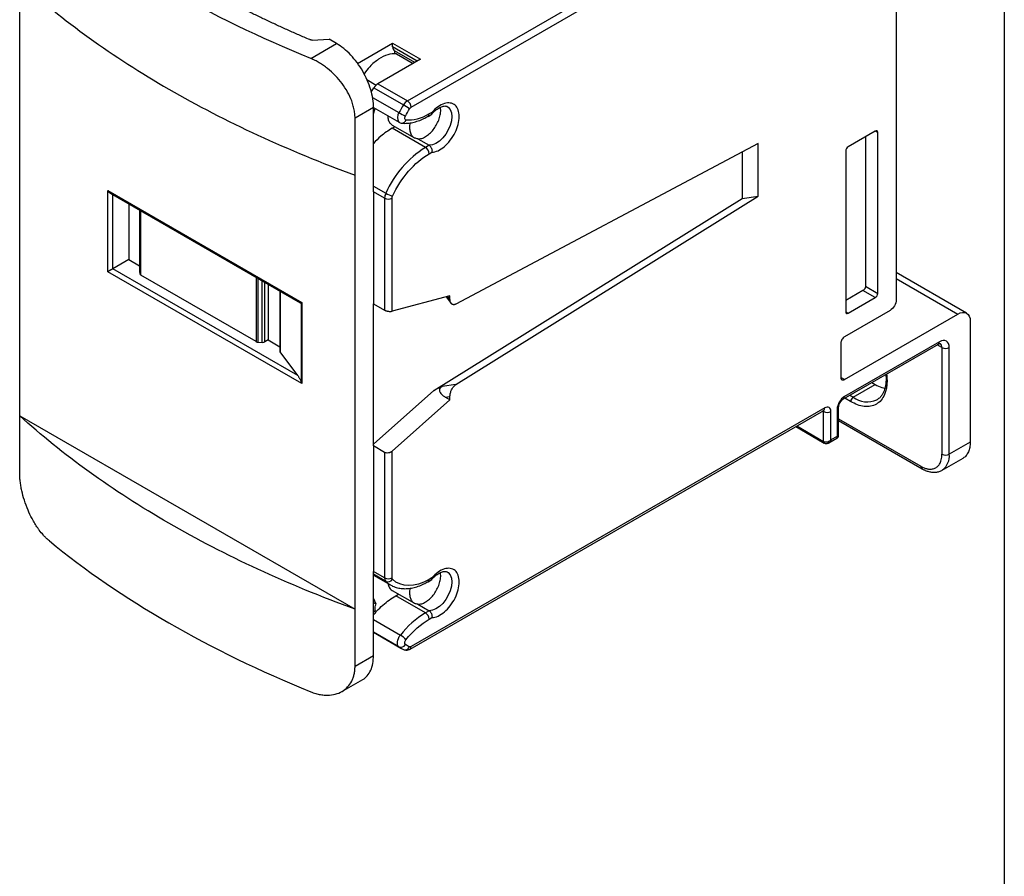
# Model space of a CAD drawing. Header units: millimetres. Extents: x 6 to 273, y 6 to 210.
# Tile 5 of 6: x 217 to 273, y 111 to 160. Entities that reach past the tile are written whole.
import ezdxf

# ---------------------------------------------------------------- set-up
doc = ezdxf.new("R2010")
doc.units = ezdxf.units.MM
doc.layers.add('TEXT', color=140, linetype='Continuous', lineweight=25)

msp = doc.modelspace()

# ---------------------------------------------------------------- linework, layer by layer
for p, q in [((266.854, 169.738), (266.854, 143.69)), ((238.821, 155.106), (255.158, 164.537)), ((239.033, 154.738), (255.37, 164.169)), ((216.579, 137.036), (216.579, 161.941)), ((233.272, 157.536), (234.752, 158.39)), ((233.345, 158.593), (234.327, 158.635)), ((234.752, 158.39), (234.327, 158.635)), ((235.961, 157.251), (237.969, 158.41)), ((237.969, 158.41), (239.56, 157.492)), ((237.969, 158.206), (237.969, 158.41)), ((239.383, 157.39), (237.969, 158.206)), ((238.075, 157.976), (238.075, 157.797)), ((239.237, 157.305), (238.075, 157.976)), ((238.181, 157.81), (239.146, 157.253)), ((239.56, 157.492), (237.124, 156.085)), ((236.495, 156.324), (237.033, 156.014)), ((237.124, 156.085), (238.821, 155.106)), ((236.745, 155.6), (236.89, 155.848)), ((236.812, 155.306), (238.331, 154.429)), ((236.89, 155.848), (238.587, 154.868)), ((236.873, 154.716), (235.812, 154.104)), ((236.872, 154.723), (238.343, 153.874)), ((236.873, 149.892), (236.873, 154.716)), ((236.873, 154.368), (236.959, 154.673)), ((239.997, 154.214), (240.211, 154.337)), ((240.221, 154.444), (240.059, 154.351)), ((235.812, 150.838), (235.812, 154.104)), ((237.938, 153.534), (238.098, 153.627)), ((237.945, 153.715), (239.218, 152.98)), ((238.343, 153.874), (238.324, 153.887)), ((239.847, 152.432), (237.938, 153.534)), ((265.652, 153.366), (264.097, 152.468)), ((265.087, 153.04), (265.087, 144.466)), ((265.794, 153.285), (265.652, 153.366)), ((265.794, 144.058), (265.794, 153.285)), ((239.423, 152.922), (240.059, 152.555)), ((240.059, 152.555), (239.847, 152.432)), ((258.935, 152.652), (241.599, 143.445)), ((258.935, 149.631), (258.935, 152.652)), ((240.059, 152.065), (240.221, 152.158)), ((258.015, 152.164), (258.015, 149.509)), ((263.955, 152.223), (263.955, 142.996)), ((235.812, 125.933), (235.812, 150.838)), ((236.873, 150.216), (237.579, 149.809)), ((221.635, 149.958), (232.764, 143.534)), ((221.635, 145.304), (221.635, 149.958)), ((221.775, 149.81), (232.671, 143.52)), ((221.918, 145.467), (221.918, 149.728)), ((236.873, 149.892), (236.873, 143.468)), ((237.509, 149.524), (236.873, 149.892)), ((222.837, 149.197), (222.837, 145.998)), ((237.509, 149.524), (237.509, 143.101)), ((237.934, 143.035), (237.934, 149.524)), ((240.338, 138.487), (258.015, 149.509)), ((241.599, 138.822), (258.935, 149.631)), ((258.015, 149.509), (258.935, 149.631)), ((223.445, 148.846), (223.445, 145.322)), ((223.446, 148.845), (223.446, 145.312)), ((223.465, 148.834), (223.465, 145.184)), ((223.523, 145.112), (223.523, 148.801)), ((222.837, 145.998), (221.918, 145.467)), ((222.837, 145.998), (223.445, 145.647)), ((232.764, 138.88), (221.635, 145.304)), ((232.524, 139.344), (221.918, 145.467)), ((223.446, 145.312), (223.465, 145.184)), ((270.89, 142.923), (266.854, 145.252)), ((230.141, 141.292), (223.523, 145.112)), ((230.141, 144.98), (230.141, 141.292)), ((230.265, 141.258), (230.265, 144.909)), ((230.487, 141.247), (230.487, 144.781)), ((230.646, 141.281), (230.646, 144.689)), ((230.827, 144.584), (230.827, 141.385)), ((266.854, 144.914), (270.39, 142.873)), ((231.501, 144.195), (231.501, 140.747)), ((231.517, 144.186), (231.517, 140.701)), ((264.945, 144.221), (263.955, 143.649)), ((265.652, 143.813), (264.945, 144.221)), ((265.087, 144.466), (265.794, 144.058)), ((232.721, 143.509), (232.721, 138.976)), ((232.764, 143.534), (232.764, 138.88)), ((236.873, 135.303), (236.873, 143.468)), ((236.873, 143.468), (237.509, 143.101)), ((241.257, 143.917), (237.934, 143.035)), ((241.034, 143.858), (241.323, 143.486)), ((241.257, 143.727), (241.135, 143.885)), ((241.257, 143.727), (241.257, 143.917)), ((264.097, 142.915), (265.652, 143.813)), ((266.501, 143.078), (263.884, 141.567)), ((263.884, 139.118), (270.39, 142.873)), ((263.955, 142.996), (264.097, 142.915)), ((271.097, 142.465), (271.097, 135.524)), ((230.265, 141.258), (230.487, 141.247)), ((230.827, 141.385), (230.646, 141.281)), ((230.827, 141.385), (231.501, 140.997)), ((263.672, 141.2), (263.672, 139.24)), ((269.329, 141.281), (263.884, 138.138)), ((232.524, 139.344), (231.517, 140.701)), ((263.822, 138.001), (269.267, 141.144)), ((269.471, 140.954), (269.205, 141.108)), ((269.471, 140.954), (269.471, 134.83)), ((269.895, 134.83), (269.895, 140.954)), ((263.884, 139.118), (263.672, 139.24)), ((265.456, 138.944), (265.652, 138.831)), ((236.873, 135.406), (240.338, 138.487)), ((240.807, 138.717), (240.338, 138.487)), ((241.599, 138.822), (240.807, 138.717)), ((264.379, 138.096), (265.652, 138.831)), ((237.934, 135.002), (241.257, 137.956)), ((240.99, 138.111), (241.257, 138.146)), ((241.257, 137.956), (240.99, 138.111)), ((241.257, 137.956), (241.257, 138.146)), ((264.238, 137.851), (263.901, 138.046)), ((264.379, 138.096), (264.184, 138.209)), ((265.754, 137.96), (265.737, 137.95)), ((238.971, 123.654), (262.691, 137.347)), ((262.753, 137.485), (239.033, 123.791)), ((262.682, 137.281), (262.629, 137.312)), ((262.682, 135.566), (262.682, 137.281)), ((263.107, 135.647), (263.107, 137.281)), ((263.46, 137.403), (263.46, 135.852)), ((263.548, 135.917), (263.548, 137.525)), ((216.579, 137.036), (235.812, 125.933)), ((216.579, 133.77), (216.579, 137.036)), ((263.548, 136.861), (268.269, 134.136)), ((263.548, 136.76), (268.331, 133.999)), ((261.085, 136.42), (262.724, 135.474)), ((261.144, 136.454), (262.682, 135.566)), ((262.995, 135.481), (263.448, 135.743)), ((263.46, 135.852), (263.107, 135.647)), ((236.873, 135.303), (236.873, 128.104)), ((237.509, 134.935), (236.873, 135.303)), ((237.934, 127.736), (237.934, 135.002)), ((263.025, 135.509), (262.994, 135.483)), ((271.097, 135.524), (269.895, 134.83)), ((237.509, 134.935), (237.509, 127.736)), ((269.481, 133.915), (270.683, 134.609)), ((269.504, 133.929), (269.481, 133.915)), ((236.873, 123.279), (236.873, 128.104)), ((237.509, 127.736), (236.873, 128.104)), ((237.579, 127.533), (236.873, 127.941)), ((236.873, 127.892), (237.847, 127.33)), ((239.997, 127.513), (240.211, 127.636)), ((240.221, 127.743), (240.059, 127.65)), ((237.847, 127.33), (237.867, 127.318)), ((237.016, 126.226), (236.873, 126.566)), ((237.945, 127.014), (239.218, 126.279)), ((238.15, 126.711), (238.31, 126.803)), ((239.847, 125.731), (238.15, 126.711)), ((235.812, 122.667), (235.812, 125.933)), ((237.016, 126.226), (236.873, 126.309)), ((239.423, 126.221), (240.059, 125.854)), ((236.873, 125.853), (237.011, 125.773)), ((240.059, 125.854), (239.847, 125.731)), ((240.059, 125.364), (240.221, 125.457)), ((236.873, 125.343), (238.414, 124.454)), ((238.331, 123.78), (236.873, 124.622)), ((236.873, 124.615), (238.442, 123.709)), ((235.812, 122.667), (236.873, 123.279)), ((235.057, 121.216), (236.252, 121.906))]:
    msp.add_line(p, q)
at = {"flags": 128}
for points in [[(241.095, 154.783), (241.162, 154.738), (241.272, 154.605), (241.34, 154.424), (241.363, 154.205), (241.34, 153.96), (241.272, 153.7), (241.162, 153.441), (241.016, 153.194), (240.842, 152.974), (240.649, 152.792), (240.448, 152.657), (240.247, 152.576), (240.059, 152.555)], [(262.673, 137.334), (262.68, 137.311), (262.682, 137.281)], [(241.095, 128.082), (241.162, 128.037), (241.272, 127.904), (241.34, 127.723), (241.363, 127.504), (241.34, 127.259), (241.272, 126.999), (241.162, 126.74), (241.016, 126.493), (240.842, 126.273), (240.649, 126.091), (240.448, 125.956), (240.247, 125.875), (240.059, 125.854)], [(237.579, 127.533), (237.791, 127.364), (237.847, 127.33)], [(238.331, 123.78), (238.285, 123.827), (238.255, 123.892), (238.241, 123.973), (238.244, 124.065), (238.264, 124.164), (238.301, 124.265), (238.351, 124.363), (238.414, 124.454)], [(238.587, 123.636), (238.631, 123.617), (238.64, 123.615)]]:
    msp.add_lwpolyline(points, dxfattribs=at)
for centre, radius, start, end in [((245.187, 150.733), 7.789, 147.9268, 151.666), ((239.192, 154.505), 0.706, 121.758, 149.0246), ((236.271, 150.856), 4.633, 54.8382, 60.0122), ((238.572, 154.717), 0.461, 2.6055, 57.3945), ((238.703, 154.153), 0.464, 143.4454, 215.0755), ((241.221, 159.433), 5.779, 239.9944, 244.1419), ((239.909, 154.336), 0.151, 306.2545, 5.5717), ((238.494, 154.077), 0.251, 270.3322, 342.7607), ((243.06, 147.363), 6.002, 122.3676, 155.9503), ((239.599, 152.044), 0.461, 2.6055, 57.3945), ((238.194, 149.506), 0.685, 153.8121, 178.5074), ((238.591, 151.561), 2.024, 240.003, 251.8752), ((237.722, 149.934), 0.461, 242.6097, 297.3903), ((269.182, 141.265), 0.148, 305.0133, 6.2988), ((269.22, 140.979), 0.252, 354.4178, 53.8651), ((269.683, 141.364), 0.461, 242.6097, 297.3903), ((263.734, 138.123), 0.151, 305.698, 5.6204), ((264.545, 137.837), 0.307, 122.6055, 177.3945), ((265.185, 139.201), 1.367, 233.9177, 293.8291), ((262.895, 137.69), 0.461, 242.6097, 297.3903), ((262.606, 137.469), 0.148, 305.0133, 6.2988), ((263.401, 137.538), 0.148, 293.6552, 355.4375), ((269.683, 135.24), 0.461, 242.6097, 297.3903), ((268.912, 134.721), 0.989, 306.8188, 6.3365), ((268.419, 134.121), 0.151, 174.4353, 233.6653), ((237.722, 128.146), 0.461, 242.6097, 297.3903), ((237.788, 127.718), 0.279, 176.3375, 221.6604), ((237.701, 127.811), 0.304, 246.3616, 329.0752), ((239.909, 127.635), 0.151, 306.2545, 5.5717), ((242.549, 121.258), 5.226, 121.1311, 142.3026), ((239.599, 125.343), 0.461, 2.6055, 57.3945), ((237.824, 123.435), 1.177, 39.3785, 59.9071), ((238.445, 124.042), 0.286, 246.4181, 333.0812), ((239.193, 125.011), 1.503, 235.0036, 246.2071), ((238.68, 123.896), 0.285, 261.9128, 335.4339), ((238.882, 123.776), 0.151, 305.7028, 5.62)]:
    msp.add_arc(centre, radius, start, end)
for points, knots in [([(233.272, 157.536), (230.371, 158.718), (227.646, 160.043), (222.624, 162.942), (220.329, 164.515), (218.281, 166.19)], [0, 0, 0, 0, 0.5, 0.5, 1, 1, 1, 1]), ([(233.211, 158.616), (233.005, 158.705), (232.591, 158.882), (231.979, 159.155), (231.372, 159.431), (230.772, 159.711), (230.178, 159.996), (229.59, 160.284), (229.009, 160.577), (228.433, 160.874), (227.864, 161.175), (227.301, 161.481), (226.745, 161.791), (226.011, 162.209), (225.112, 162.741), (224.061, 163.395), (223.038, 164.063), (222.046, 164.745), (221.08, 165.441), (220.461, 165.917), (220.152, 166.155)], [0, 0, 0, 0, 0.041723, 0.083415, 0.125082, 0.16673, 0.208365, 0.249995, 0.291625, 0.333262, 0.374912, 0.416581, 0.458277, 0.500005, 0.583418, 0.666731, 0.749995, 0.83326, 0.916578, 1, 1, 1, 1]), ([(216.579, 161.941), (219.029, 159.713), (221.904, 157.642), (228.366, 153.911), (231.954, 152.252), (235.812, 150.838)], [0, 0, 0, 0, 0.5, 0.5, 1, 1, 1, 1]), ([(233.345, 158.593), (233.329, 158.593), (233.298, 158.593), (233.251, 158.601), (233.225, 158.611), (233.211, 158.616)], [0, 0, 0, 0, 0.336615, 0.663385, 1, 1, 1, 1]), ([(236.873, 154.716), (236.873, 155.037), (236.818, 155.389), (236.605, 156.104), (236.448, 156.467), (236.055, 157.147), (235.82, 157.464), (235.307, 158.006), (235.029, 158.23), (234.752, 158.39)], [0, 0, 0, 0, 0.25, 0.25, 0.5, 0.5, 0.75, 0.75, 1, 1, 1, 1]), ([(238.181, 157.81), (238.021, 157.804), (237.7, 157.793), (237.166, 157.517), (236.688, 157.134), (236.433, 156.797), (236.327, 156.657)], [0, 0, 0, 0, 0.26913, 0.53826, 0.80739, 1, 1, 1, 1]), ([(235.812, 154.104), (235.812, 154.15), (235.81, 154.241), (235.798, 154.381), (235.778, 154.522), (235.751, 154.664), (235.715, 154.808), (235.672, 154.954), (235.579, 155.223), (235.399, 155.615), (235.078, 156.11), (234.69, 156.568), (234.319, 156.904), (234.006, 157.138), (233.764, 157.293), (233.519, 157.429), (233.354, 157.5), (233.272, 157.536)], [0, 0, 0, 0, 0.035195, 0.07013, 0.104917, 0.13967, 0.174502, 0.209527, 0.244855, 0.368736, 0.493188, 0.61929, 0.745773, 0.809651, 0.872907, 0.936152, 1, 1, 1, 1]), ([(238.939, 154.643), (238.946, 154.653), (238.959, 154.673), (238.982, 154.7), (239.007, 154.722), (239.024, 154.733), (239.033, 154.738)], [0, 0, 0, 0, 0.249714, 0.499712, 0.749987, 1, 1, 1, 1]), ([(239.423, 152.922), (239.493, 152.926), (239.632, 152.935), (239.862, 153.043), (240.089, 153.213), (240.301, 153.441), (240.481, 153.709), (240.62, 154.002), (240.706, 154.297), (240.738, 154.552), (240.716, 154.685), (240.707, 154.739)], [0, 0, 0, 0, 0.115169, 0.230338, 0.345508, 0.460677, 0.575846, 0.691015, 0.806185, 0.921354, 1, 1, 1, 1]), ([(240.209, 154.338), (240.233, 154.366), (240.294, 154.437), (240.4, 154.537), (240.523, 154.636), (240.647, 154.714), (240.767, 154.771), (240.876, 154.803), (240.97, 154.813), (241.045, 154.805), (241.081, 154.788), (241.098, 154.779)], [0, 0, 0, 0, 0.069176, 0.176006, 0.287875, 0.401513, 0.516015, 0.63161, 0.750149, 0.876894, 1, 1, 1, 1]), ([(240.221, 152.158), (240.445, 152.164), (240.698, 152.279), (241.18, 152.687), (241.395, 152.968), (241.703, 153.593), (241.787, 153.919), (241.787, 154.491), (241.703, 154.72), (241.395, 154.99), (241.18, 155.023), (240.698, 154.874), (240.445, 154.696), (240.221, 154.444)], [0, 0, 0, 0, 0.166667, 0.166667, 0.333333, 0.333333, 0.5, 0.5, 0.666667, 0.666667, 0.833333, 0.833333, 1, 1, 1, 1]), ([(237.688, 154.252), (237.696, 154.172), (237.711, 154.007), (237.802, 153.821), (237.901, 153.751), (237.947, 153.718)], [0, 0, 0, 0, 0.332556, 0.684068, 1, 1, 1, 1]), ([(238.492, 153.829), (238.505, 153.827), (238.611, 153.808), (238.825, 153.818), (239.13, 153.859), (239.441, 153.95), (239.732, 154.067), (239.916, 154.171), (239.997, 154.217)], [0, 0, 0, 0, 0.026871, 0.228768, 0.432514, 0.637058, 0.8414, 1, 1, 1, 1]), ([(238.734, 154.002), (238.698, 154.006), (238.672, 154.035), (238.659, 154.123), (238.672, 154.181), (238.701, 154.233)], [0, 0, 0, 0, 0.5, 0.5, 1, 1, 1, 1]), ([(240.193, 154.327), (240.193, 154.327), (240.207, 154.331), (240.219, 154.352), (240.229, 154.392), (240.224, 154.426), (240.221, 154.444)], [0, 0, 0, 0, 0.001842, 0.387458, 0.66555, 1, 1, 1, 1]), ([(238.324, 153.887), (238.351, 153.871), (238.404, 153.84), (238.465, 153.831), (238.496, 153.826)], [0, 0, 0, 0, 0.503425, 1, 1, 1, 1]), ([(239.423, 152.922), (239.356, 152.933), (239.223, 152.956), (239.075, 153.091), (238.979, 153.29), (238.953, 153.547), (238.96, 153.742), (238.992, 153.845), (238.992, 153.847)], [0, 0, 0, 0, 0.199319, 0.398638, 0.597956, 0.797275, 0.996594, 1, 1, 1, 1]), ([(237.938, 153.534), (237.717, 153.395), (237.349, 153.161), (237.009, 152.802), (236.873, 152.658)], [0, 0, 0, 0, 0.598834, 1, 1, 1, 1]), ([(265.794, 153.285), (265.794, 153.327), (265.778, 153.361), (265.726, 153.391), (265.689, 153.388), (265.652, 153.366)], [0, 0, 0, 0, 0.5, 0.5, 1, 1, 1, 1]), ([(240.059, 152.555), (240.072, 152.546), (240.098, 152.53), (240.134, 152.493), (240.167, 152.446), (240.193, 152.394), (240.213, 152.335), (240.226, 152.268), (240.228, 152.206), (240.223, 152.17), (240.221, 152.158)], [0, 0, 0, 0, 0.1120686, 0.2309768, 0.3569563, 0.4902509, 0.6020988, 0.7436066, 0.9191231, 1, 1, 1, 1]), ([(264.097, 152.468), (264.06, 152.447), (264.023, 152.408), (263.97, 152.317), (263.955, 152.266), (263.955, 152.223)], [0, 0, 0, 0, 0.5, 0.5, 1, 1, 1, 1]), ([(221.635, 149.958), (221.659, 149.921), (221.698, 149.861), (221.755, 149.826), (221.777, 149.813)], [0, 0, 0, 0, 0.622427, 1, 1, 1, 1]), ([(237.934, 149.524), (237.934, 149.533), (237.935, 149.551), (237.94, 149.58), (237.949, 149.609), (237.957, 149.628), (237.962, 149.638)], [0, 0, 0, 0, 0.249826, 0.499825, 0.749994, 1, 1, 1, 1]), ([(221.918, 145.467), (221.909, 145.463), (221.893, 145.453), (221.863, 145.436), (221.831, 145.417), (221.794, 145.396), (221.755, 145.373), (221.715, 145.35), (221.672, 145.326), (221.649, 145.312), (221.635, 145.304)], [0, 0, 0, 0, 0.0866617, 0.1774882, 0.2745473, 0.3795388, 0.5079169, 0.657028, 0.7982885, 1, 1, 1, 1]), ([(265.087, 144.466), (265.086, 144.455), (265.085, 144.433), (265.077, 144.397), (265.064, 144.362), (265.04, 144.315), (265.001, 144.26), (264.964, 144.234), (264.945, 144.221)], [0, 0, 0, 0, 0.1272, 0.249746, 0.3727, 0.501075, 0.749743, 1, 1, 1, 1]), ([(265.652, 143.813), (265.689, 143.834), (265.726, 143.873), (265.778, 143.964), (265.794, 144.015), (265.794, 144.058)], [0, 0, 0, 0, 0.5, 0.5, 1, 1, 1, 1]), ([(232.672, 143.522), (232.677, 143.518), (232.695, 143.504), (232.71, 143.507), (232.721, 143.509)], [0, 0, 0, 0, 0.256326, 1, 1, 1, 1]), ([(241.599, 143.445), (241.584, 143.438), (241.554, 143.424), (241.509, 143.412), (241.466, 143.409), (241.424, 143.415), (241.385, 143.43), (241.347, 143.457), (241.311, 143.498), (241.283, 143.555), (241.262, 143.63), (241.259, 143.691), (241.257, 143.727)], [0, 0, 0, 0, 0.074989, 0.152129, 0.231851, 0.314546, 0.400564, 0.490218, 0.60099, 0.725493, 0.83869, 1, 1, 1, 1]), ([(266.854, 143.69), (266.854, 143.583), (266.816, 143.455), (266.685, 143.228), (266.593, 143.131), (266.501, 143.078)], [0, 0, 0, 0, 0.5, 0.5, 1, 1, 1, 1]), ([(237.509, 143.101), (237.521, 143.095), (237.543, 143.082), (237.583, 143.066), (237.627, 143.051), (237.674, 143.039), (237.739, 143.027), (237.835, 143.018), (237.898, 143.028), (237.934, 143.035)], [0, 0, 0, 0, 0.094748, 0.191876, 0.29154, 0.393883, 0.499036, 0.708883, 1, 1, 1, 1]), ([(263.955, 142.996), (263.955, 142.954), (263.97, 142.92), (264.023, 142.89), (264.06, 142.893), (264.097, 142.915)], [0, 0, 0, 0, 0.5, 0.5, 1, 1, 1, 1]), ([(270.39, 142.873), (270.575, 142.98), (270.759, 142.998), (271.021, 142.847), (271.097, 142.679), (271.097, 142.465)], [0, 0, 0, 0, 0.5, 0.5, 1, 1, 1, 1]), ([(263.884, 141.567), (263.829, 141.535), (263.774, 141.477), (263.695, 141.341), (263.672, 141.264), (263.672, 141.2)], [0, 0, 0, 0, 0.5, 0.5, 1, 1, 1, 1]), ([(269.266, 141.142), (269.282, 141.151), (269.317, 141.171), (269.356, 141.181), (269.375, 141.18), (269.372, 141.181), (269.372, 141.181)], [0, 0, 0, 0, 0.23247, 0.544612, 0.874241, 1, 1, 1, 1]), ([(269.895, 140.954), (269.895, 141.128), (269.835, 141.259), (269.623, 141.382), (269.479, 141.368), (269.329, 141.281)], [0, 0, 0, 0, 0.5, 0.5, 1, 1, 1, 1]), ([(231.503, 140.747), (231.502, 140.743), (231.5, 140.727), (231.51, 140.712), (231.517, 140.701)], [0, 0, 0, 0, 0.2647999, 1, 1, 1, 1]), ([(232.524, 139.344), (232.536, 139.328), (232.56, 139.295), (232.595, 139.241), (232.631, 139.18), (232.666, 139.114), (232.698, 139.046), (232.714, 138.998), (232.721, 138.976)], [0, 0, 0, 0, 0.176121, 0.345034, 0.507544, 0.703963, 0.8665, 1, 1, 1, 1]), ([(263.672, 139.24), (263.673, 139.224), (263.674, 139.193), (263.687, 139.154), (263.706, 139.123), (263.734, 139.101), (263.767, 139.089), (263.805, 139.088), (263.844, 139.097), (263.871, 139.111), (263.884, 139.118)], [0, 0, 0, 0, 0.127004, 0.249361, 0.372124, 0.500301, 0.628715, 0.760123, 0.879338, 1, 1, 1, 1]), ([(266.295, 139.428), (266.309, 139.302), (266.333, 139.069), (266.313, 138.76), (266.264, 138.49), (266.166, 138.199), (265.994, 137.914), (265.723, 137.688), (265.447, 137.586), (265.202, 137.562), (264.953, 137.576), (264.631, 137.648), (264.369, 137.783), (264.238, 137.851)], [0, 0, 0, 0, 0.086374, 0.1596488, 0.2323842, 0.3057517, 0.4244227, 0.5431994, 0.6618704, 0.721009, 0.7808027, 0.8903755, 1, 1, 1, 1]), ([(266.247, 139.4), (266.251, 139.373), (266.282, 139.187), (266.265, 138.986), (266.24, 138.784), (266.217, 138.663), (266.182, 138.531), (266.124, 138.38), (266.041, 138.227), (265.921, 138.074), (265.813, 138), (265.754, 137.96)], [0, 0, 0, 0, 0.0375575, 0.2550597, 0.3136316, 0.3723483, 0.4676587, 0.5662738, 0.6879264, 0.8324915, 1, 1, 1, 1]), ([(240.807, 138.717), (240.792, 138.709), (240.763, 138.693), (240.726, 138.665), (240.695, 138.633), (240.673, 138.599), (240.654, 138.55), (240.651, 138.485), (240.676, 138.401), (240.737, 138.308), (240.841, 138.205), (240.937, 138.144), (240.99, 138.111)], [0, 0, 0, 0, 0.049911, 0.097577, 0.14415, 0.190865, 0.238942, 0.335104, 0.446919, 0.592726, 0.77665, 1, 1, 1, 1]), ([(241.257, 138.146), (241.258, 138.166), (241.258, 138.204), (241.265, 138.258), (241.274, 138.305), (241.288, 138.365), (241.311, 138.438), (241.356, 138.542), (241.42, 138.651), (241.507, 138.756), (241.569, 138.801), (241.599, 138.822)], [0, 0, 0, 0, 0.086848, 0.161639, 0.224372, 0.27505, 0.399636, 0.510562, 0.685965, 0.84812, 1, 1, 1, 1]), ([(265.652, 138.831), (265.78, 138.762), (265.968, 138.66), (266.145, 138.627), (266.202, 138.616)], [0, 0, 0, 0, 0.681816, 1, 1, 1, 1]), ([(263.549, 137.527), (263.549, 137.542), (263.55, 137.571), (263.563, 137.631), (263.586, 137.706), (263.615, 137.761), (263.632, 137.794)], [0, 0, 0, 0, 0.232605, 0.44355, 0.665057, 1, 1, 1, 1]), ([(263.632, 137.794), (263.656, 137.83), (263.689, 137.881), (263.742, 137.938), (263.783, 137.976), (263.81, 137.992), (263.822, 138)], [0, 0, 0, 0, 0.394769, 0.545143, 0.777375, 1, 1, 1, 1]), ([(262.69, 137.346), (262.694, 137.349), (262.706, 137.356), (262.712, 137.357), (262.71, 137.356), (262.71, 137.356)], [0, 0, 0, 0, 0.352501, 0.950268, 1, 1, 1, 1]), ([(263.107, 137.281), (263.107, 137.389), (263.069, 137.471), (262.937, 137.548), (262.847, 137.539), (262.753, 137.485)], [0, 0, 0, 0, 0.5, 0.5, 1, 1, 1, 1]), ([(235.812, 125.933), (231.954, 127.347), (228.366, 129.007), (221.904, 132.738), (219.029, 134.809), (216.579, 137.036)], [0, 0, 0, 0, 0.5, 0.5, 1, 1, 1, 1]), ([(262.682, 135.566), (262.693, 135.56), (262.715, 135.549), (262.754, 135.538), (262.796, 135.532), (262.842, 135.532), (262.909, 135.539), (263.007, 135.569), (263.07, 135.619), (263.107, 135.647)], [0, 0, 0, 0, 0.091639, 0.18552, 0.281858, 0.380854, 0.482693, 0.705325, 1, 1, 1, 1]), ([(262.723, 135.475), (262.712, 135.485), (262.688, 135.505), (262.684, 135.545), (262.682, 135.566)], [0, 0, 0, 0, 0.4962795, 1, 1, 1, 1]), ([(263.107, 135.647), (263.099, 135.625), (263.086, 135.583), (263.058, 135.534), (263.034, 135.516), (263.025, 135.509)], [0, 0, 0, 0, 0.401767, 0.756524, 1, 1, 1, 1]), ([(263.447, 135.744), (263.457, 135.752), (263.472, 135.766), (263.473, 135.807), (263.465, 135.836), (263.46, 135.852)], [0, 0, 0, 0, 0.417434, 0.690748, 1, 1, 1, 1]), ([(263.448, 135.743), (263.469, 135.758), (263.5, 135.781), (263.528, 135.826), (263.542, 135.865), (263.549, 135.896), (263.548, 135.913), (263.547, 135.917)], [0, 0, 0, 0, 0.3603949, 0.5544356, 0.7525437, 0.9505502, 1, 1, 1, 1]), ([(263.46, 135.852), (263.476, 135.856), (263.507, 135.863), (263.54, 135.885), (263.544, 135.905), (263.546, 135.917)], [0, 0, 0, 0, 0.316823, 0.596574, 1, 1, 1, 1]), ([(237.934, 135.002), (237.921, 134.992), (237.898, 134.972), (237.859, 134.949), (237.821, 134.932), (237.786, 134.919), (237.753, 134.91), (237.693, 134.898), (237.602, 134.896), (237.54, 134.922), (237.509, 134.935)], [0, 0, 0, 0, 0.1068925, 0.204611, 0.2931578, 0.3725377, 0.4427596, 0.503838, 0.7599376, 1, 1, 1, 1]), ([(262.72, 135.476), (262.738, 135.468), (262.773, 135.45), (262.835, 135.441), (262.898, 135.446), (262.965, 135.465), (263.003, 135.494), (263.024, 135.509)], [0, 0, 0, 0, 0.1871222, 0.3821538, 0.5782559, 0.7709016, 1, 1, 1, 1]), ([(271.097, 135.524), (271.092, 135.421), (271.081, 135.213), (270.998, 134.952), (270.864, 134.749), (270.754, 134.635), (270.683, 134.609), (270.683, 134.609)], [0, 0, 0, 0, 0.249974, 0.499948, 0.749923, 0.999897, 1, 1, 1, 1]), ([(268.269, 134.136), (268.299, 134.119), (268.359, 134.086), (268.449, 134.046), (268.538, 134.014), (268.626, 133.991), (268.76, 133.969), (268.933, 133.972), (269.124, 134.042), (269.281, 134.172), (269.379, 134.336), (269.436, 134.504), (269.465, 134.659), (269.469, 134.773), (269.471, 134.83)], [0, 0, 0, 0, 0.048282, 0.096166, 0.143926, 0.191842, 0.240186, 0.370017, 0.500048, 0.629879, 0.759911, 0.840111, 0.919713, 1, 1, 1, 1]), ([(268.331, 134.002), (268.377, 133.975), (268.489, 133.912), (268.67, 133.844), (268.872, 133.799), (269.076, 133.789), (269.275, 133.823), (269.424, 133.874), (269.493, 133.926), (269.509, 133.938)], [0, 0, 0, 0, 0.1158782, 0.2787091, 0.4435818, 0.6100072, 0.7784484, 0.9514783, 1, 1, 1, 1]), ([(218.281, 129.854), (218.247, 129.882), (218.175, 129.943), (218.06, 130.053), (217.899, 130.223), (217.747, 130.411), (217.526, 130.721), (217.298, 131.096), (217.042, 131.638), (216.841, 132.18), (216.716, 132.65), (216.645, 133.01), (216.607, 133.276), (216.583, 133.532), (216.58, 133.691), (216.579, 133.77)], [0, 0, 0, 0, 0.03682, 0.079186, 0.127096, 0.216969, 0.254248, 0.393274, 0.506841, 0.635891, 0.755193, 0.817473, 0.879017, 0.939851, 1, 1, 1, 1]), ([(218.281, 129.854), (220.329, 128.179), (222.624, 126.606), (227.646, 123.707), (230.371, 122.382), (233.272, 121.2)], [0, 0, 0, 0, 0.5, 0.5, 1, 1, 1, 1]), ([(240.221, 125.457), (240.445, 125.463), (240.698, 125.578), (241.18, 125.986), (241.395, 126.267), (241.703, 126.893), (241.787, 127.219), (241.787, 127.79), (241.703, 128.02), (241.395, 128.289), (241.18, 128.322), (240.698, 128.173), (240.445, 127.995), (240.221, 127.743)], [0, 0, 0, 0, 0.166667, 0.166667, 0.333333, 0.333333, 0.5, 0.5, 0.666667, 0.666667, 0.833333, 0.833333, 1, 1, 1, 1]), ([(237.962, 127.655), (237.957, 127.66), (237.949, 127.669), (237.94, 127.688), (237.934, 127.71), (237.934, 127.728), (237.934, 127.736)], [0, 0, 0, 0, 0.249826, 0.499825, 0.749994, 1, 1, 1, 1]), ([(239.423, 126.221), (239.493, 126.225), (239.632, 126.234), (239.862, 126.342), (240.089, 126.512), (240.301, 126.74), (240.481, 127.008), (240.62, 127.301), (240.706, 127.596), (240.738, 127.851), (240.716, 127.984), (240.707, 128.038)], [0, 0, 0, 0, 0.115169, 0.230338, 0.345508, 0.460677, 0.575846, 0.691015, 0.806185, 0.921354, 1, 1, 1, 1]), ([(240.193, 127.626), (240.193, 127.626), (240.207, 127.63), (240.219, 127.651), (240.229, 127.691), (240.224, 127.725), (240.221, 127.743)], [0, 0, 0, 0, 0.001842, 0.387458, 0.66555, 1, 1, 1, 1]), ([(240.209, 127.637), (240.233, 127.665), (240.294, 127.736), (240.4, 127.836), (240.523, 127.935), (240.647, 128.014), (240.767, 128.07), (240.876, 128.102), (240.97, 128.112), (241.045, 128.104), (241.081, 128.087), (241.098, 128.078)], [0, 0, 0, 0, 0.0691756, 0.1760065, 0.2878746, 0.4015135, 0.5160146, 0.6316103, 0.750149, 0.8768936, 1, 1, 1, 1]), ([(237.706, 127.411), (237.708, 127.392), (237.716, 127.289), (237.794, 127.153), (237.878, 127.038), (237.942, 127.017), (237.946, 127.016)], [0, 0, 0, 0, 0.095306, 0.534225, 0.973145, 1, 1, 1, 1]), ([(237.873, 127.322), (237.905, 127.303), (238.021, 127.232), (238.242, 127.163), (238.529, 127.114), (238.824, 127.114), (239.13, 127.159), (239.441, 127.249), (239.732, 127.366), (239.916, 127.47), (239.997, 127.516)], [0, 0, 0, 0, 0.054304, 0.200208, 0.33628, 0.473983, 0.612948, 0.752456, 0.891828, 1, 1, 1, 1]), ([(239.423, 126.221), (239.356, 126.232), (239.223, 126.255), (239.075, 126.39), (238.979, 126.589), (238.953, 126.846), (238.96, 127.041), (238.992, 127.144), (238.992, 127.146)], [0, 0, 0, 0, 0.199319, 0.398638, 0.597956, 0.797275, 0.996594, 1, 1, 1, 1]), ([(236.873, 125.614), (236.932, 125.684), (237.102, 125.886), (237.406, 126.174), (237.774, 126.478), (238.025, 126.633), (238.15, 126.711)], [0, 0, 0, 0, 0.151466, 0.434311, 0.717155, 1, 1, 1, 1]), ([(237.025, 125.789), (237.014, 125.802), (236.981, 125.839), (236.962, 125.94), (236.967, 126.077), (237, 126.177), (237.016, 126.226)], [0, 0, 0, 0, 0.147451, 0.431634, 0.715817, 1, 1, 1, 1]), ([(240.059, 125.854), (240.072, 125.846), (240.098, 125.829), (240.134, 125.792), (240.167, 125.745), (240.193, 125.693), (240.213, 125.634), (240.226, 125.567), (240.228, 125.505), (240.223, 125.469), (240.221, 125.457)], [0, 0, 0, 0, 0.1120686, 0.2309768, 0.3569563, 0.4902509, 0.6020988, 0.7436066, 0.9191231, 1, 1, 1, 1]), ([(238.701, 123.913), (238.672, 123.932), (238.659, 123.975), (238.672, 124.078), (238.698, 124.137), (238.734, 124.182)], [0, 0, 0, 0, 0.5, 0.5, 1, 1, 1, 1]), ([(239.033, 123.791), (239.024, 123.787), (239.007, 123.778), (238.982, 123.772), (238.959, 123.771), (238.946, 123.776), (238.939, 123.778)], [0, 0, 0, 0, 0.249714, 0.499712, 0.749987, 1, 1, 1, 1]), ([(236.252, 121.906), (236.252, 121.906), (236.359, 121.945), (236.523, 122.117), (236.724, 122.42), (236.849, 122.812), (236.865, 123.124), (236.873, 123.279)], [0, 0, 0, 0, 0.000103, 0.250077, 0.500052, 0.750026, 1, 1, 1, 1]), ([(238.64, 123.615), (238.667, 123.607), (238.721, 123.592), (238.807, 123.595), (238.892, 123.614), (238.945, 123.641), (238.971, 123.654)], [0, 0, 0, 0, 0.262062, 0.517512, 0.764148, 1, 1, 1, 1]), ([(233.272, 121.2), (233.319, 121.181), (233.413, 121.144), (233.555, 121.099), (233.695, 121.062), (233.833, 121.034), (233.971, 121.015), (234.107, 121.004), (234.351, 121), (234.69, 121.044), (235.078, 121.207), (235.399, 121.461), (235.595, 121.744), (235.708, 122.002), (235.768, 122.211), (235.805, 122.432), (235.81, 122.588), (235.812, 122.667)], [0, 0, 0, 0, 0.036601, 0.072921, 0.109073, 0.145172, 0.181332, 0.217669, 0.254295, 0.380767, 0.506879, 0.631316, 0.755212, 0.816807, 0.877732, 0.938594, 1, 1, 1, 1])]:
    msp.add_open_spline(points, degree=3, knots=knots)
for points in [[(237.969, 158.206), (237.969, 158.098), (238.008, 158.013), (238.075, 157.976)], [(237.124, 156.085), (237.038, 156.036), (236.954, 155.95), (236.89, 155.848)], [(238.701, 154.233), (238.776, 154.373), (238.855, 154.509), (238.939, 154.643)], [(240.059, 154.351), (239.593, 154.082), (239.136, 153.962), (238.734, 154.002)], [(237.962, 149.638), (238.455, 150.688), (239.233, 151.588), (240.059, 152.065)], [(223.465, 145.184), (223.47, 145.157), (223.49, 145.131), (223.523, 145.112)], [(232.764, 143.534), (232.746, 143.524), (232.731, 143.516), (232.721, 143.509)], [(230.141, 141.292), (230.174, 141.273), (230.218, 141.261), (230.265, 141.258)], [(230.487, 141.247), (230.545, 141.244), (230.605, 141.257), (230.646, 141.281)], [(232.764, 138.88), (232.746, 138.91), (232.732, 138.943), (232.721, 138.976)], [(263.884, 138.138), (263.65, 138.003), (263.46, 137.673), (263.46, 137.403)], [(240.059, 127.65), (239.233, 127.173), (238.455, 127.175), (237.962, 127.655)], [(238.734, 124.182), (239.136, 124.687), (239.593, 125.095), (240.059, 125.364)], [(238.939, 123.778), (238.855, 123.815), (238.776, 123.86), (238.701, 123.913)]]:
    msp.add_open_spline(points, degree=3)
at = {"layer": 'TEXT'}
msp.add_line((273.05, 209.55), (273.05, 6.35), dxfattribs=at)

doc.saveas('drawing.dxf')
